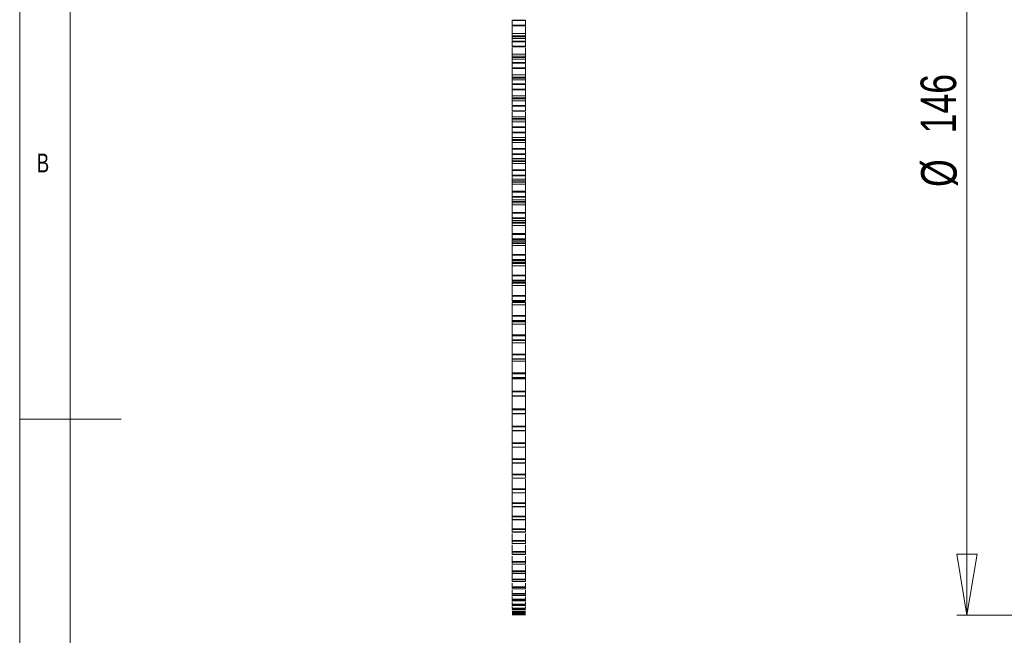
# Model space of a CAD drawing. Header units: millimetres. Extents: x 5 to 292, y 5 to 205.
# Tile 2 of 9: x 5 to 102, y 84 to 144. Entities that reach past the tile are written whole.
import ezdxf

# ---------------------------------------------------------------- set-up
doc = ezdxf.new("R2010")
doc.units = ezdxf.units.MM
doc.styles.add('SLDTEXTSTYLE0', font='TXT', dxfattribs={"width": 0.75})
doc.dimstyles.new('SLDDIMSTYLE1', dxfattribs={"dimtxt": 3.5, "dimasz": 6, "dimexe": 0, "dimexo": 0.0625, "dimgap": 0.875, "dimtad": 1, "dimlfac": 1.5, "dimrnd": 1e-09, "dimzin": 12, "dimdsep": 46, "dimtxsty": 'SLDTEXTSTYLE0', "dimblk1": 'CLOSED', "dimblk2": 'CLOSED', "dimsah": 1, "dimcen": 0.09, "dimadec": 0, "dimazin": 3, "dimtfac": 1, "dimtofl": 0, "dimtmove": 0, "dimatfit": 3, "dimldrblk": 'CLOSED', "dimfxl": 1, "dimfrac": 2, "dimtolj": 1, "dimtzin": 12, "dimarcsym": 0})

# ---------------------------------------------------------------- blocks, each defined once
blk = doc.blocks.new('_CLOSED')
at = {"color": 0, "linetype": 'ByBlock', "lineweight": -2}
for p, q in [((-1, 0.166667), (0, 0)), ((-1, 0.166667), (-1, -0.166667)), ((0, 0), (-1, -0.166667)), ((0, 0), (-1, 0))]:
    blk.add_line(p, q, dxfattribs=at)
blk = doc.blocks.new('_D_3')
at = {"color": 7, "linetype": 'Continuous', "lineweight": 0}
for p, q in [((165.621, 183.035), (97.262, 183.035)), ((98.262, 183.035), (98.262, 85.701)), ((165.621, 85.701), (97.262, 85.701))]:
    blk.add_line(p, q, dxfattribs=at)
at = {"color": 7, "linetype": 'Continuous', "lineweight": 0, "xscale": 6, "yscale": 6}
for p, rotation in [((98.262, 183.035, -0.6), 90), ((98.262, 85.701, -0.6), 270)]:
    blk.add_blockref('_CLOSED', p, dxfattribs=dict(at, rotation=rotation))
at = {"color": 7, "linetype": 'Continuous', "lineweight": 0, "char_height": 3.5, "attachment_point": 1, "rotation": 90, "style": 'SLDTEXTSTYLE0'}
for s, insert in [('146', (93.697, 133.16, -0.6)), ('%%c', (93.75, 127.882, -0.6))]:
    blk.add_mtext(s, dxfattribs=dict(at, insert=insert))

msp = doc.modelspace()

# ---------------------------------------------------------------- linework, layer by layer
at = {"color": 7, "linetype": 'Continuous', "lineweight": 0}
for p, q in [((5, 205), (5, 5)), ((9.957, 200), (9.957, 10)), ((5, 105), (15, 105))]:
    msp.add_line(p, q, dxfattribs=at)
at = {"color": 7, "linetype": 'Continuous', "lineweight": 15}
for p, q in [((53.4804, 144.3281), (54.8137, 144.3281)), ((53.4804, 144.2761), (53.4804, 144.3281)), ((54.8137, 144.2761), (53.4804, 144.2761)), ((53.4804, 144.2761), (53.4804, 143.8301)), ((53.4804, 143.8301), (54.8137, 143.8301)), ((53.4804, 143.7613), (53.4804, 143.8301)), ((54.8137, 143.7613), (53.4804, 143.7613)), ((54.8137, 144.3281), (54.8137, 144.2761)), ((54.8137, 144.2761), (54.8137, 143.8301)), ((54.8137, 143.8301), (54.8137, 143.7613)), ((54.8137, 142.9918), (53.4804, 142.9918)), ((53.4804, 142.9918), (53.4804, 142.7789)), ((54.8137, 142.7789), (53.4804, 142.7789)), ((53.4804, 142.7789), (53.4804, 142.6698)), ((54.8137, 142.6698), (53.4804, 142.6698)), ((53.4804, 142.6698), (53.4804, 142.5066)), ((54.8137, 142.5066), (53.4804, 142.5066)), ((54.8137, 142.9918), (54.8137, 142.7789)), ((54.8137, 142.7789), (54.8137, 142.6698)), ((54.8137, 142.6698), (54.8137, 142.5066)), ((53.4804, 142.2426), (54.8137, 142.2426)), ((53.4804, 142.1883), (53.4804, 142.2426)), ((54.8137, 142.1883), (53.4804, 142.1883)), ((53.4804, 142.1883), (53.4804, 141.7388)), ((53.4804, 141.7388), (54.8137, 141.7388)), ((53.4804, 141.6713), (53.4804, 141.7388)), ((54.8137, 141.6713), (53.4804, 141.6713)), ((54.8137, 142.2426), (54.8137, 142.1883)), ((54.8137, 142.1883), (54.8137, 141.7388)), ((54.8137, 141.7388), (54.8137, 141.6713)), ((54.8137, 140.9596), (53.4804, 140.9596)), ((53.4804, 140.9596), (53.4804, 140.7514)), ((54.8137, 140.7514), (53.4804, 140.7514)), ((53.4804, 140.7514), (53.4804, 140.6415)), ((54.8137, 140.6415), (53.4804, 140.6415)), ((53.4804, 140.6415), (53.4804, 140.471)), ((54.8137, 140.9596), (54.8137, 140.7514)), ((54.8137, 140.7514), (54.8137, 140.6415)), ((54.8137, 140.6415), (54.8137, 140.471)), ((54.8137, 140.471), (53.4804, 140.471)), ((53.4804, 140.1421), (54.8137, 140.1421)), ((53.4804, 140.0856), (53.4804, 140.1421)), ((54.8137, 140.0856), (53.4804, 140.0856)), ((53.4804, 140.0856), (53.4804, 139.6335)), ((53.4804, 139.6335), (54.8137, 139.6335)), ((53.4804, 139.5674), (53.4804, 139.6335)), ((54.8137, 140.1421), (54.8137, 140.0856)), ((54.8137, 140.0856), (54.8137, 139.6335)), ((54.8137, 139.6335), (54.8137, 139.5674)), ((54.8137, 139.5674), (53.4804, 139.5674)), ((54.8137, 138.9148), (53.4804, 138.9148)), ((53.4804, 138.9148), (53.4804, 138.7118)), ((54.8137, 138.7118), (53.4804, 138.7118)), ((53.4804, 138.7118), (53.4804, 138.6014)), ((54.8137, 138.9148), (54.8137, 138.7118)), ((54.8137, 138.7118), (54.8137, 138.6014)), ((54.8137, 138.6014), (53.4804, 138.6014)), ((53.4804, 138.6014), (53.4804, 138.4239)), ((54.8137, 138.4239), (53.4804, 138.4239)), ((53.4804, 138.0307), (54.8137, 138.0307)), ((53.4804, 137.972), (53.4804, 138.0307)), ((54.8137, 137.972), (53.4804, 137.972)), ((53.4804, 137.972), (53.4804, 137.5181)), ((54.8137, 138.6014), (54.8137, 138.4239)), ((54.8137, 138.0307), (54.8137, 137.972)), ((54.8137, 137.972), (54.8137, 137.5181)), ((53.4804, 137.5181), (54.8137, 137.5181)), ((53.4804, 137.4537), (53.4804, 137.5181)), ((54.8137, 137.4537), (53.4804, 137.4537)), ((54.8137, 136.8614), (53.4804, 136.8614)), ((53.4804, 136.8614), (53.4804, 136.6639)), ((54.8137, 137.5181), (54.8137, 137.4537)), ((54.8137, 136.8614), (54.8137, 136.6639)), ((54.8137, 136.6639), (53.4804, 136.6639)), ((53.4804, 136.6639), (53.4804, 136.5531)), ((54.8137, 136.5531), (53.4804, 136.5531)), ((53.4804, 136.5531), (53.4804, 136.3689)), ((54.8137, 136.3689), (53.4804, 136.3689)), ((53.4804, 135.9122), (54.8137, 135.9122)), ((53.4804, 135.8516), (53.4804, 135.9122)), ((54.8137, 135.8516), (53.4804, 135.8516)), ((53.4804, 135.8516), (53.4804, 135.3968)), ((54.8137, 136.6639), (54.8137, 136.5531)), ((54.8137, 136.5531), (54.8137, 136.3689)), ((54.8137, 135.9122), (54.8137, 135.8516)), ((54.8137, 135.8516), (54.8137, 135.3968)), ((53.4804, 135.3968), (54.8137, 135.3968)), ((53.4804, 135.334), (53.4804, 135.3968)), ((54.8137, 135.334), (53.4804, 135.334)), ((54.8137, 134.8032), (53.4804, 134.8032)), ((53.4804, 134.8032), (53.4804, 134.6116)), ((54.8137, 135.3968), (54.8137, 135.334)), ((54.8137, 134.8032), (54.8137, 134.6116)), ((54.8137, 134.6116), (53.4804, 134.6116)), ((53.4804, 134.6116), (53.4804, 134.5007)), ((54.8137, 134.5007), (53.4804, 134.5007)), ((53.4804, 134.5007), (53.4804, 134.3102)), ((54.8137, 134.3102), (53.4804, 134.3102)), ((53.4804, 133.7284), (53.4804, 133.7908)), ((53.4804, 133.7908), (54.8137, 133.7908)), ((54.8137, 134.6116), (54.8137, 134.5007)), ((54.8137, 134.5007), (54.8137, 134.3102)), ((54.8137, 133.7908), (54.8137, 133.7284)), ((54.8137, 133.7284), (53.4804, 133.7284)), ((53.4804, 133.7284), (53.4804, 133.2735)), ((53.4804, 133.2735), (54.8137, 133.2735)), ((53.4804, 133.2125), (53.4804, 133.2735)), ((54.8137, 133.2125), (53.4804, 133.2125)), ((54.8137, 133.7284), (54.8137, 133.2735)), ((54.8137, 133.2735), (54.8137, 133.2125)), ((54.8137, 132.7442), (53.4804, 132.7442)), ((53.4804, 132.7442), (53.4804, 132.5589)), ((54.8137, 132.5589), (53.4804, 132.5589)), ((53.4804, 132.5589), (53.4804, 132.4481)), ((54.8137, 132.4481), (53.4804, 132.4481)), ((53.4804, 132.4481), (53.4804, 132.2516)), ((54.8137, 132.2516), (53.4804, 132.2516)), ((54.8137, 132.7442), (54.8137, 132.5589)), ((54.8137, 132.5589), (54.8137, 132.4481)), ((54.8137, 132.4481), (54.8137, 132.2516)), ((53.4804, 131.6705), (54.8137, 131.6705)), ((53.4804, 131.6064), (53.4804, 131.6705)), ((54.8137, 131.6064), (53.4804, 131.6064)), ((53.4804, 131.6064), (53.4804, 131.1522)), ((53.4804, 131.1522), (54.8137, 131.1522)), ((53.4804, 131.0932), (53.4804, 131.1522)), ((54.8137, 131.0932), (53.4804, 131.0932)), ((54.8137, 131.6705), (54.8137, 131.6064)), ((54.8137, 131.6064), (54.8137, 131.1522)), ((54.8137, 131.1522), (54.8137, 131.0932)), ((54.8137, 130.6883), (53.4804, 130.6883)), ((53.4804, 130.6883), (53.4804, 130.5096)), ((54.8137, 130.5096), (53.4804, 130.5096)), ((53.4804, 130.5096), (53.4804, 130.3991)), ((54.8137, 130.3991), (53.4804, 130.3991)), ((53.4804, 130.3991), (53.4804, 130.197)), ((54.8137, 130.197), (53.4804, 130.197)), ((54.8137, 130.6883), (54.8137, 130.5096)), ((54.8137, 130.5096), (54.8137, 130.3991)), ((54.8137, 130.3991), (54.8137, 130.197)), ((53.4804, 129.5554), (54.8137, 129.5554)), ((53.4804, 129.4896), (53.4804, 129.5554)), ((54.8137, 129.4896), (53.4804, 129.4896)), ((53.4804, 129.4896), (53.4804, 129.0371)), ((53.4804, 129.0371), (54.8137, 129.0371)), ((53.4804, 128.9802), (53.4804, 129.0371)), ((54.8137, 128.9802), (53.4804, 128.9802)), ((54.8137, 129.5554), (54.8137, 129.4896)), ((54.8137, 129.4896), (54.8137, 129.0371)), ((54.8137, 129.0371), (54.8137, 128.9802)), ((54.8137, 128.6395), (53.4804, 128.6395)), ((53.4804, 128.6395), (53.4804, 128.4677)), ((54.8137, 128.4677), (53.4804, 128.4677)), ((53.4804, 128.4677), (53.4804, 128.3577)), ((54.8137, 128.3577), (53.4804, 128.3577)), ((53.4804, 128.3577), (53.4804, 128.1504)), ((54.8137, 128.1504), (53.4804, 128.1504)), ((54.8137, 128.6395), (54.8137, 128.4677)), ((54.8137, 128.4677), (54.8137, 128.3577)), ((54.8137, 128.3577), (54.8137, 128.1504)), ((53.4804, 127.4494), (54.8137, 127.4494)), ((53.4804, 127.3821), (53.4804, 127.4494)), ((54.8137, 127.3821), (53.4804, 127.3821)), ((53.4804, 127.3821), (53.4804, 126.9321)), ((54.8137, 127.4494), (54.8137, 127.3821)), ((54.8137, 127.3821), (54.8137, 126.9321)), ((53.4804, 126.9321), (54.8137, 126.9321)), ((53.4804, 126.8774), (53.4804, 126.9321)), ((54.8137, 126.8774), (53.4804, 126.8774)), ((54.8137, 126.6015), (53.4804, 126.6015)), ((53.4804, 126.6015), (53.4804, 126.437)), ((54.8137, 126.437), (53.4804, 126.437)), ((53.4804, 126.437), (53.4804, 126.3277)), ((54.8137, 126.3277), (53.4804, 126.3277)), ((53.4804, 126.3277), (53.4804, 126.1156)), ((54.8137, 126.1156), (53.4804, 126.1156)), ((54.8137, 126.9321), (54.8137, 126.8774)), ((54.8137, 126.6015), (54.8137, 126.437)), ((54.8137, 126.437), (54.8137, 126.3277)), ((54.8137, 126.3277), (54.8137, 126.1156)), ((53.4804, 125.3566), (54.8137, 125.3566)), ((53.4804, 125.288), (53.4804, 125.3566)), ((54.8137, 125.288), (53.4804, 125.288)), ((53.4804, 125.288), (53.4804, 124.8413)), ((54.8137, 125.3566), (54.8137, 125.288)), ((54.8137, 125.288), (54.8137, 124.8413)), ((53.4804, 124.8413), (54.8137, 124.8413)), ((53.4804, 124.7889), (53.4804, 124.8413)), ((54.8137, 124.7889), (53.4804, 124.7889)), ((54.8137, 124.5783), (53.4804, 124.5783)), ((53.4804, 124.5783), (53.4804, 124.4213)), ((54.8137, 124.4213), (53.4804, 124.4213)), ((53.4804, 124.4213), (53.4804, 124.313)), ((54.8137, 124.313), (53.4804, 124.313)), ((53.4804, 124.313), (53.4804, 124.0965)), ((54.8137, 124.0965), (53.4804, 124.0965)), ((54.8137, 124.8413), (54.8137, 124.7889)), ((54.8137, 124.5783), (54.8137, 124.4213)), ((54.8137, 124.4213), (54.8137, 124.313)), ((54.8137, 124.313), (54.8137, 124.0965)), ((53.4804, 123.2809), (54.8137, 123.2809)), ((53.4804, 123.2111), (53.4804, 123.2809)), ((54.8137, 123.2111), (53.4804, 123.2111)), ((53.4804, 123.2111), (53.4804, 122.7687)), ((54.8137, 123.2809), (54.8137, 123.2111)), ((54.8137, 123.2111), (54.8137, 122.7687)), ((53.4804, 122.7687), (54.8137, 122.7687)), ((53.4804, 122.7186), (53.4804, 122.7687)), ((54.8137, 122.7186), (53.4804, 122.7186)), ((54.8137, 122.5737), (53.4804, 122.5737)), ((53.4804, 122.5737), (53.4804, 122.4247)), ((54.8137, 122.4247), (53.4804, 122.4247)), ((53.4804, 122.4247), (53.4804, 122.3174)), ((54.8137, 122.3174), (53.4804, 122.3174)), ((53.4804, 122.3174), (53.4804, 122.097)), ((54.8137, 122.7687), (54.8137, 122.7186)), ((54.8137, 122.5737), (54.8137, 122.4247)), ((54.8137, 122.4247), (54.8137, 122.3174)), ((54.8137, 122.3174), (54.8137, 122.097)), ((54.8137, 122.097), (53.4804, 122.097)), ((53.4804, 121.2263), (54.8137, 121.2263)), ((53.4804, 121.1554), (53.4804, 121.2263)), ((54.8137, 121.2263), (54.8137, 121.1554)), ((54.8137, 121.1554), (53.4804, 121.1554)), ((53.4804, 121.1554), (53.4804, 120.7181)), ((53.4804, 120.7181), (54.8137, 120.7181)), ((53.4804, 120.6704), (53.4804, 120.7181)), ((54.8137, 120.6704), (53.4804, 120.6704)), ((54.8137, 120.5916), (53.4804, 120.5916)), ((53.4804, 120.5916), (53.4804, 120.4507)), ((54.8137, 120.4507), (53.4804, 120.4507)), ((53.4804, 120.4507), (53.4804, 120.3448)), ((54.8137, 120.3448), (53.4804, 120.3448)), ((53.4804, 120.3448), (53.4804, 120.1208)), ((54.8137, 121.1554), (54.8137, 120.7181)), ((54.8137, 120.7181), (54.8137, 120.6704)), ((54.8137, 120.5916), (54.8137, 120.4507)), ((54.8137, 120.4507), (54.8137, 120.3448)), ((54.8137, 120.3448), (54.8137, 120.1208)), ((54.8137, 120.1208), (53.4804, 120.1208)), ((53.4804, 119.1968), (54.8137, 119.1968)), ((53.4804, 119.1249), (53.4804, 119.1968)), ((54.8137, 119.1249), (53.4804, 119.1249)), ((53.4804, 119.1249), (53.4804, 118.6935)), ((53.4804, 118.6935), (54.8137, 118.6935)), ((53.4804, 118.6484), (53.4804, 118.6935)), ((54.8137, 118.6484), (53.4804, 118.6484)), ((53.4804, 118.6234), (54.8137, 118.6234)), ((53.4804, 118.553), (53.4804, 118.5033)), ((54.8137, 118.5033), (53.4804, 118.5033)), ((53.4804, 118.5033), (53.4804, 118.3989)), ((54.8137, 118.3989), (53.4804, 118.3989)), ((53.4804, 118.3989), (53.4804, 118.1717)), ((54.8137, 119.1968), (54.8137, 119.1249)), ((54.8137, 119.1249), (54.8137, 118.6935)), ((54.8137, 118.6935), (54.8137, 118.6484)), ((54.8137, 118.553), (54.8137, 118.5033)), ((54.8137, 118.5033), (54.8137, 118.3989)), ((54.8137, 118.3989), (54.8137, 118.1717)), ((54.8137, 118.1717), (53.4804, 118.1717)), ((53.4804, 117.1961), (54.8137, 117.1961)), ((53.4804, 117.1234), (53.4804, 117.1961)), ((54.8137, 117.1234), (53.4804, 117.1234)), ((53.4804, 117.1234), (53.4804, 116.6987)), ((53.4804, 116.6987), (54.8137, 116.6987)), ((53.4804, 116.6562), (53.4804, 116.6987)), ((53.4804, 116.6562), (54.8137, 116.6553)), ((54.8137, 116.6562), (53.4804, 116.6562)), ((53.4804, 116.6562), (53.4804, 116.6562)), ((54.8137, 116.586), (53.4804, 116.586)), ((54.8137, 116.4834), (53.4804, 116.4834)), ((53.4804, 116.4834), (53.4804, 116.2535)), ((54.8137, 117.1961), (54.8137, 117.1234)), ((54.8137, 117.1234), (54.8137, 116.6987)), ((54.8137, 116.6987), (54.8137, 116.6562)), ((54.8137, 116.6562), (54.8137, 116.6562)), ((54.8137, 116.4834), (54.8137, 116.2535)), ((54.8137, 116.2535), (53.4804, 116.2535)), ((53.4804, 115.2281), (54.8137, 115.2281)), ((53.4804, 115.1548), (53.4804, 115.2281)), ((54.8137, 115.1548), (53.4804, 115.1548)), ((53.4804, 115.1548), (53.4804, 114.7376)), ((53.4804, 114.7376), (54.8137, 114.7376)), ((53.4804, 114.6978), (53.4804, 114.7376)), ((53.4804, 114.6978), (54.8137, 114.6978)), ((53.4804, 114.6978), (53.4804, 114.6019)), ((54.8137, 114.6019), (53.4804, 114.6019)), ((53.4804, 114.6019), (53.4804, 114.3697)), ((54.8137, 115.2281), (54.8137, 115.1548)), ((54.8137, 115.1548), (54.8137, 114.7376)), ((54.8137, 114.7376), (54.8137, 114.6978)), ((54.8137, 114.6978), (54.8137, 114.6019)), ((54.8137, 114.6019), (54.8137, 114.3697)), ((54.8137, 114.3697), (53.4804, 114.3697)), ((53.4804, 113.2966), (54.8137, 113.2966)), ((53.4804, 113.2227), (53.4804, 113.2966)), ((54.8137, 113.2227), (53.4804, 113.2227)), ((53.4804, 113.2227), (53.4804, 112.8138)), ((53.4804, 112.8138), (54.8137, 112.8138)), ((53.4804, 112.7767), (53.4804, 112.8138)), ((53.4804, 112.7767), (54.8137, 112.7767)), ((54.8137, 112.7581), (53.4804, 112.7581)), ((53.4804, 112.7581), (53.4804, 112.5241)), ((54.8137, 112.5241), (53.4804, 112.5241)), ((54.8137, 113.2966), (54.8137, 113.2227)), ((54.8137, 113.2227), (54.8137, 112.8138)), ((54.8137, 112.8138), (54.8137, 112.7767)), ((54.8137, 112.7581), (54.8137, 112.5241)), ((53.4804, 111.4052), (54.8137, 111.4052)), ((53.4804, 111.3309), (53.4804, 111.4052)), ((54.8137, 111.3309), (53.4804, 111.3309)), ((53.4804, 111.3309), (53.4804, 110.9311)), ((53.4804, 110.9311), (54.8137, 110.9311)), ((53.4804, 110.8965), (53.4804, 110.9311)), ((53.4804, 110.8965), (54.8137, 110.8965)), ((53.4804, 110.8965), (53.4804, 110.72)), ((54.8137, 110.72), (53.4804, 110.72)), ((54.8137, 111.4052), (54.8137, 111.3309)), ((54.8137, 111.3309), (54.8137, 110.9311)), ((54.8137, 110.9311), (54.8137, 110.8965)), ((54.8137, 110.8965), (54.8137, 110.72)), ((53.4804, 109.5574), (54.8137, 109.5574)), ((53.4804, 109.4829), (53.4804, 109.5574)), ((54.8137, 109.5574), (54.8137, 109.4829)), ((54.8137, 109.4829), (53.4804, 109.4829)), ((53.4804, 109.4829), (53.4804, 109.0929)), ((53.4804, 109.0929), (54.8137, 109.0929)), ((53.4804, 109.0609), (53.4804, 109.0929)), ((53.4804, 109.0609), (54.8137, 109.0609)), ((53.4804, 109.0609), (53.4804, 108.9609)), ((54.8137, 108.9609), (53.4804, 108.9609)), ((54.8137, 109.4829), (54.8137, 109.0929)), ((54.8137, 109.0929), (54.8137, 109.0609)), ((54.8137, 109.0609), (54.8137, 108.9609)), ((53.4804, 107.757), (54.8137, 107.757)), ((53.4804, 107.6823), (53.4804, 107.757)), ((54.8137, 107.6823), (53.4804, 107.6823)), ((53.4804, 107.6823), (53.4804, 107.3029)), ((54.8137, 107.757), (54.8137, 107.6823)), ((54.8137, 107.6823), (54.8137, 107.3029)), ((53.4804, 107.3029), (54.8137, 107.3029)), ((53.4804, 107.2733), (53.4804, 107.3029)), ((53.4804, 107.2733), (54.8137, 107.2733)), ((53.4804, 107.2733), (53.4804, 107.2502)), ((54.8137, 107.2502), (53.4804, 107.2502)), ((54.8137, 107.3029), (54.8137, 107.2733)), ((54.8137, 107.2733), (54.8137, 107.2502)), ((53.4804, 106.0071), (54.8137, 106.0071)), ((53.4804, 105.9325), (53.4804, 106.0071)), ((54.8137, 105.9325), (53.4804, 105.9325)), ((53.4804, 105.9325), (53.4804, 105.5644)), ((54.8137, 106.0071), (54.8137, 105.9325)), ((54.8137, 105.9325), (54.8137, 105.5644)), ((53.4804, 105.5644), (54.8137, 105.5644)), ((53.4804, 105.5372), (53.4804, 105.5644)), ((53.4804, 105.5372), (54.8137, 105.5372)), ((54.8137, 105.5644), (54.8137, 105.5372)), ((53.4804, 104.3113), (54.8137, 104.3113)), ((53.4804, 104.2368), (53.4804, 104.3113)), ((54.8137, 104.2368), (53.4804, 104.2368)), ((53.4804, 104.2368), (53.4804, 103.8808)), ((53.4804, 103.8808), (54.8137, 103.8808)), ((53.4804, 103.8808), (53.4804, 103.8559)), ((53.4804, 103.8559), (54.8137, 103.8559)), ((54.8137, 104.3113), (54.8137, 104.2368)), ((54.8137, 104.2368), (54.8137, 103.8808)), ((54.8137, 103.8808), (54.8137, 103.8559)), ((53.4804, 102.6726), (54.8137, 102.6726)), ((53.4804, 102.5984), (53.4804, 102.6726)), ((54.8137, 102.5984), (53.4804, 102.5984)), ((53.4804, 102.5984), (53.4804, 102.2551)), ((53.4804, 102.2551), (54.8137, 102.2551)), ((53.4804, 102.2325), (53.4804, 102.2551)), ((53.4804, 102.2325), (54.8137, 102.2325)), ((54.8137, 102.6726), (54.8137, 102.5984)), ((54.8137, 102.5984), (54.8137, 102.2551)), ((54.8137, 102.2551), (54.8137, 102.2325)), ((53.4804, 101.0943), (54.8137, 101.0943)), ((53.4804, 101.0206), (53.4804, 101.0943)), ((54.8137, 101.0206), (53.4804, 101.0206)), ((53.4804, 101.0206), (53.4804, 100.6906)), ((54.8137, 101.0943), (54.8137, 101.0206)), ((54.8137, 101.0206), (54.8137, 100.6906)), ((53.4804, 100.6906), (54.8137, 100.6906)), ((53.4804, 100.6701), (53.4804, 100.6906)), ((53.4804, 100.6701), (54.8137, 100.6701)), ((54.8137, 100.6906), (54.8137, 100.6701)), ((53.4804, 99.5794), (54.8137, 99.5794)), ((53.4804, 99.5062), (53.4804, 99.5794)), ((54.8137, 99.5062), (53.4804, 99.5062)), ((53.4804, 99.5062), (53.4804, 99.1903)), ((53.4804, 99.1903), (54.8137, 99.1903)), ((53.4804, 99.1718), (53.4804, 99.1903)), ((53.4804, 99.1718), (54.8137, 99.1718)), ((54.8137, 99.5794), (54.8137, 99.5062)), ((54.8137, 99.5062), (54.8137, 99.1903)), ((54.8137, 99.1903), (54.8137, 99.1718)), ((53.4804, 98.1306), (54.8137, 98.1306)), ((53.4804, 98.0582), (53.4804, 98.1306)), ((54.8137, 98.0582), (53.4804, 98.0582)), ((53.4804, 98.0582), (53.4804, 97.7568)), ((54.8137, 98.1306), (54.8137, 98.0582)), ((54.8137, 98.0582), (54.8137, 97.7568)), ((53.4804, 97.7568), (54.8137, 97.7568)), ((53.4804, 97.7403), (53.4804, 97.7568)), ((53.4804, 97.7403), (54.8137, 97.7403)), ((54.8137, 97.7568), (54.8137, 97.7403)), ((53.4804, 96.7509), (54.8137, 96.7509)), ((53.4804, 96.6793), (53.4804, 96.7509)), ((54.8137, 96.6793), (53.4804, 96.6793)), ((53.4804, 96.6793), (53.4804, 96.3931)), ((53.4804, 96.3931), (54.8137, 96.3931)), ((53.4804, 96.3784), (53.4804, 96.3931)), ((53.4804, 96.3784), (54.8137, 96.3784)), ((54.8137, 96.7509), (54.8137, 96.6793)), ((54.8137, 96.6793), (54.8137, 96.3931)), ((54.8137, 96.3931), (54.8137, 96.3784)), ((53.4804, 95.4427), (54.8137, 95.4427)), ((53.4804, 95.3722), (53.4804, 95.4427)), ((54.8137, 95.3722), (53.4804, 95.3722)), ((53.4804, 95.3722), (53.4804, 95.1016)), ((53.4804, 95.1016), (54.8137, 95.1016)), ((53.4804, 95.0888), (53.4804, 95.1016)), ((53.4804, 95.0888), (54.8137, 95.0888)), ((54.8137, 95.4427), (54.8137, 95.3722)), ((54.8137, 95.3722), (54.8137, 95.1016)), ((54.8137, 95.1016), (54.8137, 95.0888)), ((53.4804, 94.2087), (54.8137, 94.2087)), ((53.4804, 94.1392), (53.4804, 94.2087)), ((54.8137, 94.1392), (53.4804, 94.1392)), ((53.4804, 94.1392), (53.4804, 93.8849)), ((54.8137, 94.2087), (54.8137, 94.1392)), ((54.8137, 94.1392), (54.8137, 93.8849)), ((53.4804, 93.8849), (54.8137, 93.8849)), ((53.4804, 93.8737), (53.4804, 93.8849)), ((53.4804, 93.8737), (54.8137, 93.8737)), ((54.8137, 93.8849), (54.8137, 93.8737)), ((53.4804, 93.051), (54.8137, 93.051)), ((53.4804, 92.9829), (53.4804, 93.051)), ((54.8137, 92.9829), (53.4804, 92.9829)), ((53.4804, 92.9829), (53.4804, 92.7453)), ((53.4804, 92.7453), (54.8137, 92.7453)), ((53.4804, 92.7357), (53.4804, 92.7453)), ((53.4804, 92.7357), (54.8137, 92.7357)), ((53.4804, 92.6077), (53.4804, 91.9721)), ((54.8137, 93.051), (54.8137, 92.9829)), ((54.8137, 92.9829), (54.8137, 92.7453)), ((54.8137, 92.7453), (54.8137, 92.7357)), ((54.8137, 92.6077), (54.8137, 91.9721)), ((53.4804, 91.9721), (54.8137, 91.9721)), ((53.4804, 91.9053), (53.4804, 91.9721)), ((54.8137, 91.9053), (53.4804, 91.9053)), ((53.4804, 91.9053), (53.4804, 91.6849)), ((53.4804, 91.6849), (54.8137, 91.6849)), ((53.4804, 91.6767), (53.4804, 91.6849)), ((53.4804, 91.6767), (54.8137, 91.6767)), ((53.4804, 91.4915), (53.4804, 90.9738)), ((54.8137, 91.9721), (54.8137, 91.9053)), ((54.8137, 91.9053), (54.8137, 91.6849)), ((54.8137, 91.6849), (54.8137, 91.6767)), ((54.8137, 91.4915), (54.8137, 90.9738)), ((53.4804, 90.9738), (54.8137, 90.9738)), ((53.4804, 90.9086), (53.4804, 90.9738)), ((54.8137, 90.9086), (53.4804, 90.9086)), ((53.4804, 90.9086), (53.4804, 90.7057)), ((53.4804, 90.7057), (54.8137, 90.7057)), ((53.4804, 90.6989), (53.4804, 90.7057)), ((53.4804, 90.6989), (54.8137, 90.6989)), ((53.4804, 90.6289), (53.4804, 90.0582)), ((54.8137, 90.9738), (54.8137, 90.9086)), ((54.8137, 90.9086), (54.8137, 90.7057)), ((54.8137, 90.7057), (54.8137, 90.6989)), ((54.8137, 90.6288), (54.8137, 90.0582)), ((53.4804, 90.0582), (54.8137, 90.0582)), ((53.4804, 89.9946), (53.4804, 90.0582)), ((54.8137, 89.9946), (53.4804, 89.9946)), ((53.4804, 89.9946), (53.4804, 89.8097)), ((53.4804, 89.8097), (54.8137, 89.8097)), ((53.4804, 89.8041), (53.4804, 89.8097)), ((53.4804, 89.8041), (54.8137, 89.8041)), ((53.4804, 89.7339), (53.4804, 89.2269)), ((53.4804, 89.2269), (54.8137, 89.2269)), ((53.4804, 89.1651), (53.4804, 89.2269)), ((54.8137, 90.0582), (54.8137, 89.9946)), ((54.8137, 89.9946), (54.8137, 89.8097)), ((54.8137, 89.8097), (54.8137, 89.8041)), ((54.8137, 89.7339), (54.8137, 89.2269)), ((54.8137, 89.2269), (54.8137, 89.1651)), ((54.8137, 89.1651), (53.4804, 89.1651)), ((53.4804, 89.1651), (53.4804, 88.9985)), ((53.4804, 88.9985), (54.8137, 88.9985)), ((53.4804, 88.9939), (53.4804, 88.9985)), ((53.4804, 88.9939), (54.8137, 88.9939)), ((53.4804, 88.8549), (53.4804, 88.4815)), ((53.4804, 88.4815), (54.8137, 88.4815)), ((54.8137, 88.4216), (53.4804, 88.4216)), ((53.4804, 88.4216), (53.4804, 88.2736)), ((53.4804, 88.2736), (54.8137, 88.2736)), ((53.4804, 88.2701), (53.4804, 88.2736)), ((53.4804, 88.2701), (54.8137, 88.2701)), ((54.8137, 89.1651), (54.8137, 88.9985)), ((54.8137, 88.9985), (54.8137, 88.9939)), ((54.8137, 88.8549), (54.8137, 88.4815)), ((54.8137, 88.4216), (54.8137, 88.2736)), ((54.8137, 88.2736), (54.8137, 88.2701)), ((53.4804, 88.1469), (53.4804, 87.8235)), ((53.4804, 87.8235), (54.8137, 87.8235)), ((54.8137, 87.7656), (53.4804, 87.7656)), ((53.4804, 87.7656), (53.4804, 87.6365)), ((53.4804, 87.6365), (54.8137, 87.6365)), ((53.4804, 87.6338), (53.4804, 87.6365)), ((53.4804, 87.6338), (54.8137, 87.6338)), ((53.4804, 87.5269), (53.4804, 87.254)), ((53.4804, 87.254), (54.8137, 87.254)), ((54.8137, 88.1469), (54.8137, 87.8235)), ((54.8137, 87.7656), (54.8137, 87.6365)), ((54.8137, 87.6365), (54.8137, 87.6338)), ((54.8137, 87.5269), (54.8137, 87.254)), ((54.8137, 87.1982), (53.4804, 87.1982)), ((53.4804, 87.1982), (53.4804, 87.0883)), ((53.4804, 87.0883), (54.8137, 87.0883)), ((53.4804, 87.0864), (53.4804, 87.0883)), ((53.4804, 87.0864), (54.8137, 87.0864)), ((53.4804, 86.9959), (53.4804, 86.7743)), ((53.4804, 86.7743), (54.8137, 86.7743)), ((54.8137, 86.7207), (53.4804, 86.7207)), ((53.4804, 86.7207), (53.4804, 86.6302)), ((53.4804, 86.6302), (54.8137, 86.6302)), ((53.4804, 86.6289), (53.4804, 86.6302)), ((53.4804, 86.6289), (54.8137, 86.6289)), ((53.4804, 86.5549), (53.4804, 86.3851)), ((53.4804, 86.3851), (54.8137, 86.3851)), ((54.8137, 86.3339), (53.4804, 86.3339)), ((54.8137, 87.1982), (54.8137, 87.0883)), ((54.8137, 87.0883), (54.8137, 87.0864)), ((54.8137, 86.9959), (54.8137, 86.7743)), ((54.8137, 86.7207), (54.8137, 86.6302)), ((54.8137, 86.6302), (54.8137, 86.6289)), ((54.8137, 86.5549), (54.8137, 86.3851)), ((53.4804, 86.2629), (54.8137, 86.2629)), ((53.4804, 86.2629), (53.4804, 86.2621)), ((53.4804, 86.2621), (54.8137, 86.2621)), ((53.4804, 86.0873), (54.8137, 86.0873)), ((54.8137, 86.0385), (53.4804, 86.0385)), ((53.4804, 85.9871), (54.8137, 85.9871)), ((53.4804, 85.9868), (53.4804, 85.9871)), ((53.4804, 85.9868), (54.8137, 85.9868)), ((53.4804, 85.8814), (54.8137, 85.8814)), ((54.8137, 85.8351), (53.4804, 85.8351)), ((53.4804, 85.8035), (54.8137, 85.8035)), ((53.4804, 85.8034), (53.4804, 85.8035)), ((53.4804, 85.8034), (54.8137, 85.8034)), ((53.4804, 85.7678), (54.8137, 85.7678)), ((54.8137, 85.7241), (53.4804, 85.7241)), ((53.4804, 85.7123), (54.8137, 85.7124)), ((53.4804, 85.7123), (54.8137, 85.7123)), ((54.8137, 85.7057), (53.4804, 85.7057)), ((54.8137, 86.2629), (54.8137, 86.2621)), ((54.8137, 85.9871), (54.8137, 85.9868)), ((54.8137, 85.8035), (54.8137, 85.8034))]:
    msp.add_line(p, q, dxfattribs=at)
for points, knots in [([(53.4804, 143.6911), (53.4804, 143.5633), (53.4804, 143.3162), (53.4804, 143.0974), (53.4804, 142.9918)], [0, 0, 0, 0, 0.5175142, 1, 1, 1, 1]), ([(54.8137, 143.6911), (54.8137, 143.5633), (54.8137, 143.3162), (54.8137, 143.0974), (54.8137, 142.9918)], [0, 0, 0, 0, 0.5175142, 1, 1, 1, 1]), ([(53.4804, 142.5066), (53.4804, 142.4678), (53.4804, 142.4146), (53.4804, 142.3345), (53.4804, 142.3128)], [0, 0, 0, 0, 0.7285519, 1, 1, 1, 1]), ([(54.8137, 142.5066), (54.8137, 142.4678), (54.8137, 142.4146), (54.8137, 142.3345), (54.8137, 142.3128)], [0, 0, 0, 0, 0.7285519, 1, 1, 1, 1]), ([(53.4804, 141.6012), (53.4804, 141.4839), (53.4804, 141.2558), (53.4804, 141.0565), (53.4804, 140.9596)], [0, 0, 0, 0, 0.51389255, 1, 1, 1, 1]), ([(54.8137, 141.6012), (54.8137, 141.4839), (54.8137, 141.2558), (54.8137, 141.0565), (54.8137, 140.9596)], [0, 0, 0, 0, 0.51389255, 1, 1, 1, 1]), ([(53.4804, 140.471), (53.4804, 140.4198), (53.4804, 140.3458), (53.4804, 140.2437), (53.4804, 140.2123)], [0, 0, 0, 0, 0.6919815, 1, 1, 1, 1]), ([(54.8137, 140.471), (54.8137, 140.4198), (54.8137, 140.3458), (54.8137, 140.2437), (54.8137, 140.2123)], [0, 0, 0, 0, 0.6919815, 1, 1, 1, 1]), ([(53.4804, 139.4973), (53.4804, 139.391), (53.4804, 139.1824), (53.4804, 139.0029), (53.4804, 138.9148)], [0, 0, 0, 0, 0.509477, 1, 1, 1, 1]), ([(54.8137, 139.4973), (54.8137, 139.391), (54.8137, 139.1824), (54.8137, 139.0029), (54.8137, 138.9148)], [0, 0, 0, 0, 0.509477, 1, 1, 1, 1]), ([(53.4804, 138.4239), (53.4804, 138.3604), (53.4804, 138.2655), (53.4804, 138.1418), (53.4804, 138.1008)], [0, 0, 0, 0, 0.6686622, 1, 1, 1, 1]), ([(54.8137, 138.4239), (54.8137, 138.3604), (54.8137, 138.2655), (54.8137, 138.1418), (54.8137, 138.1008)], [0, 0, 0, 0, 0.6686622, 1, 1, 1, 1]), ([(53.4804, 137.3835), (53.4804, 137.2884), (53.4804, 137.0997), (53.4804, 136.9404), (53.4804, 136.8614)], [0, 0, 0, 0, 0.5039992, 1, 1, 1, 1]), ([(54.8137, 137.3835), (54.8137, 137.2884), (54.8137, 137.0997), (54.8137, 136.9404), (54.8137, 136.8614)], [0, 0, 0, 0, 0.5039992, 1, 1, 1, 1]), ([(53.4804, 136.3689), (53.4804, 136.2934), (53.4804, 136.1776), (53.4804, 136.0327), (53.4804, 135.9824)], [0, 0, 0, 0, 0.652524, 1, 1, 1, 1]), ([(54.8137, 136.3689), (54.8137, 136.2934), (54.8137, 136.1776), (54.8137, 136.0327), (54.8137, 135.9824)], [0, 0, 0, 0, 0.652524, 1, 1, 1, 1]), ([(53.4804, 135.2639), (53.4804, 135.1802), (53.4804, 135.0119), (53.4804, 134.8731), (53.4804, 134.8032)], [0, 0, 0, 0, 0.4970352, 1, 1, 1, 1]), ([(54.8137, 135.2639), (54.8137, 135.1802), (54.8137, 135.0119), (54.8137, 134.8731), (54.8137, 134.8032)], [0, 0, 0, 0, 0.4970352, 1, 1, 1, 1]), ([(53.4804, 134.3102), (53.4804, 134.2228), (53.4804, 134.0862), (53.4804, 133.9205), (53.4804, 133.861)], [0, 0, 0, 0, 0.6407119, 1, 1, 1, 1]), ([(54.8137, 134.3102), (54.8137, 134.2228), (54.8137, 134.0862), (54.8137, 133.9205), (54.8137, 133.861)], [0, 0, 0, 0, 0.6407119, 1, 1, 1, 1]), ([(53.4804, 133.1424), (53.4804, 133.0704), (53.4804, 132.9229), (53.4804, 132.8047), (53.4804, 132.7442)], [0, 0, 0, 0, 0.4879121, 1, 1, 1, 1]), ([(54.8137, 133.1424), (54.8137, 133.0704), (54.8137, 132.9229), (54.8137, 132.8047), (54.8137, 132.7442)], [0, 0, 0, 0, 0.4879121, 1, 1, 1, 1]), ([(53.4804, 132.2516), (53.4804, 132.1524), (53.4804, 131.9954), (53.4804, 131.8092), (53.4804, 131.7407)], [0, 0, 0, 0, 0.6317146, 1, 1, 1, 1]), ([(54.8137, 132.2516), (54.8137, 132.1524), (54.8137, 131.9954), (54.8137, 131.8092), (54.8137, 131.7407)], [0, 0, 0, 0, 0.6317146, 1, 1, 1, 1]), ([(53.4804, 131.0231), (53.4804, 130.963), (53.4804, 130.8366), (53.4804, 130.7394), (53.4804, 130.6883)], [0, 0, 0, 0, 0.4754785, 1, 1, 1, 1]), ([(54.8137, 131.0231), (54.8137, 130.963), (54.8137, 130.8366), (54.8137, 130.7394), (54.8137, 130.6883)], [0, 0, 0, 0, 0.4754785, 1, 1, 1, 1]), ([(53.4804, 130.197), (53.4804, 130.0863), (53.4804, 129.909), (53.4804, 129.7029), (53.4804, 129.6255)], [0, 0, 0, 0, 0.6246444, 1, 1, 1, 1]), ([(54.8137, 130.197), (54.8137, 130.0863), (54.8137, 129.909), (54.8137, 129.7029), (54.8137, 129.6255)], [0, 0, 0, 0, 0.6246444, 1, 1, 1, 1]), ([(53.4804, 128.91), (53.4804, 128.8621), (53.4804, 128.7573), (53.4804, 128.6809), (53.4804, 128.6395)], [0, 0, 0, 0, 0.4575858, 1, 1, 1, 1]), ([(53.4804, 128.1504), (53.4804, 128.0284), (53.4804, 127.8312), (53.4804, 127.6055), (53.4804, 127.5195)], [0, 0, 0, 0, 0.618957, 1, 1, 1, 1]), ([(54.8137, 128.91), (54.8137, 128.8621), (54.8137, 128.7573), (54.8137, 128.6809), (54.8137, 128.6395)], [0, 0, 0, 0, 0.4575858, 1, 1, 1, 1]), ([(54.8137, 128.1504), (54.8137, 128.0284), (54.8137, 127.8312), (54.8137, 127.6055), (54.8137, 127.5195)], [0, 0, 0, 0, 0.618957, 1, 1, 1, 1]), ([(53.4804, 126.8072), (53.4804, 126.7716), (53.4804, 126.6888), (53.4804, 126.6332), (53.4804, 126.6015)], [0, 0, 0, 0, 0.429689, 1, 1, 1, 1]), ([(53.4804, 126.1156), (53.4804, 125.9825), (53.4804, 125.7658), (53.4804, 125.5211), (53.4804, 125.4267)], [0, 0, 0, 0, 0.6142968, 1, 1, 1, 1]), ([(54.8137, 126.8072), (54.8137, 126.7716), (54.8137, 126.6888), (54.8137, 126.6332), (54.8137, 126.6015)], [0, 0, 0, 0, 0.429689, 1, 1, 1, 1]), ([(54.8137, 126.1156), (54.8137, 125.9825), (54.8137, 125.7658), (54.8137, 125.5211), (54.8137, 125.4267)], [0, 0, 0, 0, 0.6142968, 1, 1, 1, 1]), ([(53.4804, 124.7187), (53.4804, 124.6957), (53.4804, 124.6352), (53.4804, 124.6001), (53.4804, 124.5783)], [0, 0, 0, 0, 0.38029801, 1, 1, 1, 1]), ([(53.4804, 124.0965), (53.4804, 123.9526), (53.4804, 123.7168), (53.4804, 123.4536), (53.4804, 123.3511)], [0, 0, 0, 0, 0.6104165, 1, 1, 1, 1]), ([(54.8137, 124.7187), (54.8137, 124.6957), (54.8137, 124.6352), (54.8137, 124.6001), (54.8137, 124.5783)], [0, 0, 0, 0, 0.38029801, 1, 1, 1, 1]), ([(54.8137, 124.0965), (54.8137, 123.9526), (54.8137, 123.7168), (54.8137, 123.4536), (54.8137, 123.3511)], [0, 0, 0, 0, 0.6104165, 1, 1, 1, 1]), ([(53.4804, 122.6484), (53.4804, 122.6383), (53.4804, 122.601), (53.4804, 122.5852), (53.4804, 122.5737)], [0, 0, 0, 0, 0.269345, 1, 1, 1, 1]), ([(54.8137, 122.6484), (54.8137, 122.6383), (54.8137, 122.601), (54.8137, 122.5852), (54.8137, 122.5737)], [0, 0, 0, 0, 0.269345, 1, 1, 1, 1]), ([(53.4804, 122.097), (53.4804, 122.0816), (53.4804, 121.973), (53.4804, 121.7542), (53.4804, 121.4766), (53.4804, 121.2939), (53.4804, 121.2263)], [0.46065568, 0.46065568, 0.46065568, 0.46065568, 0.47929569, 0.59172049, 0.71597947, 0.78744449, 0.78744449, 0.78744449, 0.78744449]), ([(54.8137, 122.097), (54.8137, 122.0816), (54.8137, 121.973), (54.8137, 121.7542), (54.8137, 121.4766), (54.8137, 121.2939), (54.8137, 121.2263)], [0.46065568, 0.46065568, 0.46065568, 0.46065568, 0.47929569, 0.59172049, 0.71597947, 0.78744449, 0.78744449, 0.78744449, 0.78744449]), ([(53.4804, 120.1208), (53.4804, 120.1044), (53.4804, 119.9884), (53.4804, 119.7555), (53.4804, 119.4612), (53.4804, 119.2681), (53.4804, 119.1968)], [0.46065568, 0.46065568, 0.46065568, 0.46065568, 0.47929569, 0.59172049, 0.71597947, 0.78744449, 0.78744449, 0.78744449, 0.78744449]), ([(54.8137, 120.1208), (54.8137, 120.1044), (54.8137, 119.9884), (54.8137, 119.7555), (54.8137, 119.4612), (54.8137, 119.2681), (54.8137, 119.1968)], [0.46065568, 0.46065568, 0.46065568, 0.46065568, 0.47929569, 0.59172049, 0.71597947, 0.78744449, 0.78744449, 0.78744449, 0.78744449]), ([(53.4804, 118.1717), (53.4804, 118.1543), (53.4804, 118.0311), (53.4804, 117.7845), (53.4804, 117.4741), (53.4804, 117.271), (53.4804, 117.1961)], [0.46065568, 0.46065568, 0.46065568, 0.46065568, 0.47929569, 0.59172049, 0.71597947, 0.78744449, 0.78744449, 0.78744449, 0.78744449]), ([(54.8137, 118.1717), (54.8137, 118.1543), (54.8137, 118.0311), (54.8137, 117.7845), (54.8137, 117.4741), (54.8137, 117.271), (54.8137, 117.1961)], [0.46065568, 0.46065568, 0.46065568, 0.46065568, 0.47929569, 0.59172049, 0.71597947, 0.78744449, 0.78744449, 0.78744449, 0.78744449]), ([(53.4804, 116.2535), (53.4804, 116.2351), (53.4804, 116.105), (53.4804, 115.8452), (53.4804, 115.5192), (53.4804, 115.3065), (53.4804, 115.2281)], [0.46065568, 0.46065568, 0.46065568, 0.46065568, 0.47929569, 0.59172049, 0.71597947, 0.78744449, 0.78744449, 0.78744449, 0.78744449]), ([(54.8137, 116.2535), (54.8137, 116.2351), (54.8137, 116.105), (54.8137, 115.8452), (54.8137, 115.5192), (54.8137, 115.3065), (54.8137, 115.2281)], [0.46065568, 0.46065568, 0.46065568, 0.46065568, 0.47929569, 0.59172049, 0.71597947, 0.78744449, 0.78744449, 0.78744449, 0.78744449]), ([(53.4804, 114.3697), (53.4804, 114.3504), (53.4804, 114.2136), (53.4804, 113.9411), (53.4804, 113.6002), (53.4804, 113.3783), (53.4804, 113.2966)], [0.46065568, 0.46065568, 0.46065568, 0.46065568, 0.47929569, 0.59172049, 0.71597947, 0.78744449, 0.78744449, 0.78744449, 0.78744449]), ([(54.8137, 114.3697), (54.8137, 114.3504), (54.8137, 114.2136), (54.8137, 113.9411), (54.8137, 113.6002), (54.8137, 113.3783), (54.8137, 113.2966)], [0.46065568, 0.46065568, 0.46065568, 0.46065568, 0.47929569, 0.59172049, 0.71597947, 0.78744449, 0.78744449, 0.78744449, 0.78744449]), ([(53.4804, 112.5241), (53.4804, 112.5038), (53.4804, 112.3606), (53.4804, 112.0758), (53.4804, 111.7208), (53.4804, 111.4901), (53.4804, 111.4052)], [0.46065568, 0.46065568, 0.46065568, 0.46065568, 0.47929569, 0.59172049, 0.71597947, 0.78744449, 0.78744449, 0.78744449, 0.78744449]), ([(54.8137, 112.5241), (54.8137, 112.5038), (54.8137, 112.3606), (54.8137, 112.0758), (54.8137, 111.7208), (54.8137, 111.4901), (54.8137, 111.4052)], [0.46065568, 0.46065568, 0.46065568, 0.46065568, 0.47929569, 0.59172049, 0.71597947, 0.78744449, 0.78744449, 0.78744449, 0.78744449]), ([(53.4804, 110.72), (53.4804, 110.6988), (53.4804, 110.5495), (53.4804, 110.253), (53.4804, 109.8844), (53.4804, 109.6454), (53.4804, 109.5574)], [0.46065568, 0.46065568, 0.46065568, 0.46065568, 0.47929569, 0.59172049, 0.71597947, 0.78744449, 0.78744449, 0.78744449, 0.78744449]), ([(54.8137, 110.72), (54.8137, 110.6988), (54.8137, 110.5495), (54.8137, 110.253), (54.8137, 109.8844), (54.8137, 109.6454), (54.8137, 109.5574)], [0.46065568, 0.46065568, 0.46065568, 0.46065568, 0.47929569, 0.59172049, 0.71597947, 0.78744449, 0.78744449, 0.78744449, 0.78744449]), ([(53.4804, 108.9609), (53.4804, 108.9389), (53.4804, 108.7838), (53.4804, 108.4761), (53.4804, 108.0947), (53.4804, 107.8477), (53.4804, 107.757)], [0.46065568, 0.46065568, 0.46065568, 0.46065568, 0.47929569, 0.59172049, 0.71597947, 0.78744449, 0.78744449, 0.78744449, 0.78744449]), ([(54.8137, 108.9609), (54.8137, 108.9389), (54.8137, 108.7838), (54.8137, 108.4761), (54.8137, 108.0947), (54.8137, 107.8477), (54.8137, 107.757)], [0.46065568, 0.46065568, 0.46065568, 0.46065568, 0.47929569, 0.59172049, 0.71597947, 0.78744449, 0.78744449, 0.78744449, 0.78744449]), ([(53.4804, 107.2502), (53.4804, 107.2274), (53.4804, 107.0667), (53.4804, 106.7485), (53.4804, 106.3549), (53.4804, 106.1005), (53.4804, 106.0071)], [0.46065568, 0.46065568, 0.46065568, 0.46065568, 0.47929569, 0.59172049, 0.71597947, 0.78744449, 0.78744449, 0.78744449, 0.78744449]), ([(54.8137, 107.2502), (54.8137, 107.2274), (54.8137, 107.0667), (54.8137, 106.7485), (54.8137, 106.3549), (54.8137, 106.1005), (54.8137, 106.0071)], [0.46065568, 0.46065568, 0.46065568, 0.46065568, 0.47929569, 0.59172049, 0.71597947, 0.78744449, 0.78744449, 0.78744449, 0.78744449]), ([(53.4804, 105.4678), (53.4804, 105.2746), (53.4804, 104.8976), (53.4804, 104.5035), (53.4804, 104.3113)], [0, 0, 0, 0, 0.51239705, 1, 1, 1, 1]), ([(54.8137, 105.4677), (54.8137, 105.2745), (54.8137, 104.8976), (54.8137, 104.5035), (54.8137, 104.3113)], [0, 0, 0, 0, 0.512348, 1, 1, 1, 1]), ([(53.4804, 103.7861), (53.4804, 103.6117), (53.4804, 103.2482), (53.4804, 102.8696), (53.4804, 102.6726)], [0, 0, 0, 0, 0.4795559, 1, 1, 1, 1]), ([(54.8137, 103.786), (54.8137, 103.6117), (54.8137, 103.2481), (54.8137, 102.8696), (54.8137, 102.6726)], [0, 0, 0, 0, 0.4795189, 1, 1, 1, 1]), ([(53.4804, 102.1624), (53.4804, 102.0073), (53.4804, 101.658), (53.4804, 101.2958), (53.4804, 101.0943)], [0, 0, 0, 0, 0.4439686, 1, 1, 1, 1]), ([(54.8137, 102.1624), (54.8137, 102.0073), (54.8137, 101.658), (54.8137, 101.2958), (54.8137, 101.0943)], [0, 0, 0, 0, 0.4439475, 1, 1, 1, 1]), ([(53.4804, 100.6), (53.4804, 100.4645), (53.4804, 100.1302), (53.4804, 99.7848), (53.4804, 99.5794)], [0, 0, 0, 0, 0.4051147, 1, 1, 1, 1]), ([(54.8137, 100.6), (54.8137, 100.4645), (54.8137, 100.1302), (54.8137, 99.7848), (54.8137, 99.5794)], [0, 0, 0, 0, 0.4051129, 1, 1, 1, 1]), ([(53.4804, 99.1019), (53.4804, 98.9864), (53.4804, 98.6677), (53.4804, 98.3397), (53.4804, 98.1306)], [0, 0, 0, 0, 0.36254074, 1, 1, 1, 1]), ([(54.8137, 99.1021), (54.8137, 98.9865), (54.8137, 98.6678), (54.8137, 98.3397), (54.8137, 98.1306)], [0, 0, 0, 0, 0.3626348, 1, 1, 1, 1]), ([(53.4804, 97.6709), (53.4804, 97.5756), (53.4804, 97.2733), (53.4804, 96.9632), (53.4804, 96.7509)], [0, 0, 0, 0, 0.3152895, 1, 1, 1, 1]), ([(54.8137, 97.671), (54.8137, 97.5757), (54.8137, 97.2733), (54.8137, 96.9632), (54.8137, 96.7509)], [0, 0, 0, 0, 0.3153695, 1, 1, 1, 1]), ([(53.4804, 96.3094), (53.4804, 96.2346), (53.4804, 95.9494), (53.4804, 95.6578), (53.4804, 95.4427)], [0, 0, 0, 0, 0.2621052, 1, 1, 1, 1]), ([(54.8137, 96.3094), (54.8137, 96.2347), (54.8137, 95.9494), (54.8137, 95.6578), (54.8137, 95.4427)], [0, 0, 0, 0, 0.26216729, 1, 1, 1, 1]), ([(53.4804, 95.0199), (53.4804, 94.966), (53.4804, 94.6986), (53.4804, 94.4262), (53.4804, 94.2087)], [0, 0, 0, 0, 0.2015403, 1, 1, 1, 1]), ([(54.8137, 95.0199), (54.8137, 94.966), (54.8137, 94.6986), (54.8137, 94.4262), (54.8137, 94.2087)], [0, 0, 0, 0, 0.2015726, 1, 1, 1, 1]), ([(53.4804, 93.7393), (53.4804, 93.7284), (53.4804, 93.5013), (53.4804, 93.2706), (53.4804, 93.051)], [0, 0, 0, 0, 0.0480577, 1, 1, 1, 1]), ([(54.8137, 93.7393), (54.8137, 93.7284), (54.8137, 93.5013), (54.8137, 93.2706), (54.8137, 93.051)], [0, 0, 0, 0, 0.0480577, 1, 1, 1, 1])]:
    msp.add_open_spline(points, degree=3, knots=knots, dxfattribs=at)

# ---------------------------------------------------------------- texts
at = {"color": 7, "linetype": 'Continuous', "lineweight": 0, "insert": (6.6667, 131.168), "char_height": 1.8521, "attachment_point": 1, "style": 'SLDTEXTSTYLE0'}
msp.add_mtext('B', dxfattribs=at)

# ---------------------------------------------------------------- dimensions: what is measured, and where the dimension line sits
at = {"color": 7, "linetype": 'Continuous', "lineweight": 0}
dim = msp.add_linear_dim(base=(98.2619, 85.7015), p1=(166.6208, 183.0348), p2=(166.6208, 85.7015), angle=90, text='%%c<>', dimstyle='SLDDIMSTYLE1', dxfattribs=at)
dim.commit()
dim.dimension.update_dxf_attribs({"geometry": '_D_3', "text_midpoint": (98.2619, 135.8222), "dimtype": 160})

doc.saveas('drawing.dxf')
